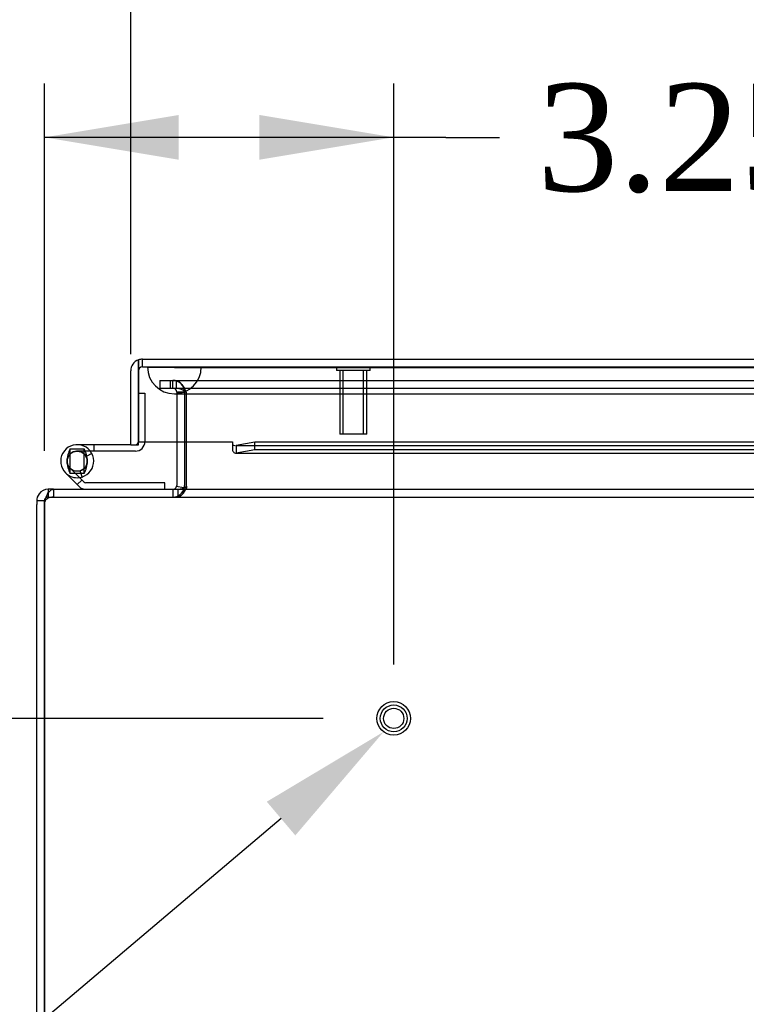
# Model space of a CAD drawing. Header units: inches. Extents: x 1 to 240, y -1 to 159.
# Tile 3 of 65: x 57.64 to 64.4, y 22.04 to 31.2. Entities that reach past the tile are written whole.
import ezdxf
from ezdxf import colors
from ezdxf.entities.mleader import LeaderData, LeaderLine
from ezdxf.enums import TextEntityAlignment as Align
from ezdxf.lldxf.tags import DXFTag
from ezdxf.math import Vec2, Vec3

# ---------------------------------------------------------------- set-up
doc = ezdxf.new("R2010")
doc.units = ezdxf.units.IN
doc.header["$MEASUREMENT"] = 0
for name, color, linetype in [('COM48573', 7, 'Continuous'), ('COM48603', 7, 'Continuous'), ('COM70220', 7, 'Continuous'), ('Default', 7, 'Continuous'), ('HNG10620-32B', 7, 'Continuous'), ('HNG10620-32C', 7, 'Continuous'), ('HNG10620-32P', 7, 'Continuous'), ('STD26258', 7, 'Continuous')]:
    doc.layers.add(name, color=color, linetype=linetype)
doc.styles.add('SEACAD_Times_New_Roman', font='times.ttf')
tags = doc.linetypes.add('HIDDEN2', pattern=[0.1875, 0.125, -0.0625]).pattern_tags.tags
tags[6:7] = [DXFTag(74, 4), DXFTag(75, 0), DXFTag(340, '0'), DXFTag(46, 0.0), DXFTag(50, 0.0), DXFTag(44, 0.0), DXFTag(45, 0.0)]
tags[4:5] = [DXFTag(74, 4), DXFTag(75, 0), DXFTag(340, '0'), DXFTag(46, 0.0), DXFTag(50, 0.0), DXFTag(44, 0.0), DXFTag(45, 0.0)]
doc.dimstyles.new('HAMMOND_(STH_-_240x160)', dxfattribs={"dimtxt": 1, "dimasz": 1.25, "dimexe": 0.5, "dimexo": 0.5, "dimgap": 0.25, "dimtad": 0, "dimtih": 1, "dimtoh": 1, "dimlfac": 0.125, "dimzin": 0, "dimdsep": 46, "dimtxsty": 'SEACAD_Times_New_Roman', "dimblk1": '_SE_FILLED', "dimblk2": '_SE_FILLED', "dimsah": 1, "dimcen": 0.5, "dimadec": 0, "dimazin": 0, "dimtfac": 0.8, "dimtofl": 0, "dimtmove": 0, "dimatfit": 3, "dimfxl": 1, "dimtolj": 1, "dimtzin": 0, "dimarcsym": 0})

# ---------------------------------------------------------------- blocks, each defined once
blk = doc.blocks.new('SE8')
at = {"layer": 'COM48573', "color": 7, "linetype": 'HIDDEN2'}
for p, q in [((58.9464, 27.8451), (58.9464, 27.7731)), ((58.9464, 27.8451), (59.0232, 27.8451)), ((58.9464, 27.7731), (59.0232, 27.7731)), ((59.0232, 27.8451), (59.0431, 27.8451)), ((59.0232, 27.7731), (59.0431, 27.7731)), ((59.0431, 27.8451), (59.0881, 27.8451)), ((59.0431, 27.8451), (59.0431, 27.7731)), ((59.0431, 27.7731), (59.0881, 27.7731)), ((59.0684, 27.7731), (59.0684, 27.8451)), ((59.0881, 27.8451), (80.5146, 27.8451)), ((59.0881, 27.7731), (80.5146, 27.7731)), ((59.1015, 27.7731), (59.1015, 27.8451)), ((59.1044, 27.7371), (59.1044, 27.7351)), ((59.1044, 27.7371), (59.1764, 27.7371)), ((59.1044, 27.7351), (59.1044, 27.2751)), ((59.1764, 27.7351), (59.1044, 27.7351)), ((59.1764, 27.7371), (59.1764, 27.7351)), ((59.1764, 27.7351), (59.1764, 27.2751)), ((59.1945, 27.7351), (59.1925, 27.7371)), ((59.1945, 27.2751), (59.1945, 27.7351)), ((59.1684, 26.8472), (59.1741, 26.846)), ((59.1945, 26.8607), (59.1945, 26.846)), ((57.9094, 26.798), (57.9094, 26.7601)), ((57.9094, 26.7601), (57.9564, 26.7601)), ((57.9564, 26.8321), (57.9564, 26.7601)), ((57.9564, 26.7601), (81.6464, 26.7601)), ((59.0684, 26.8321), (59.0684, 26.7601)), ((59.1154, 26.8321), (59.1154, 26.7601))]:
    blk.add_line(p, q, dxfattribs=at)
at = {"layer": 'COM48573', "color": 7, "linetype": 'Continuous'}
for p, q in [((59.1044, 27.2751), (59.1044, 26.8681)), ((59.1764, 27.2751), (59.1764, 26.8681)), ((59.1945, 26.8681), (59.1945, 27.2751)), ((59.1036, 26.8607), (59.1684, 26.8472)), ((59.1945, 26.8607), (59.1945, 26.8681)), ((57.9564, 26.8321), (57.9094, 26.8321)), ((57.9094, 26.8321), (57.9094, 26.798)), ((57.9564, 26.8321), (68.7303, 26.8321)), ((57.8734, 26.7241), (57.8014, 26.7241)), ((57.8014, 26.7241), (57.8014, 26.6908)), ((57.8014, 18.9401), (57.8014, 26.6908)), ((57.8734, 26.6908), (57.8734, 26.7241)), ((57.8734, 18.9401), (57.8734, 26.6908)), ((57.8735, 26.6908), (57.8735, 18.9401))]:
    blk.add_line(p, q, dxfattribs=at)
at = {"layer": 'COM48573', "color": 7, "linetype": 'HIDDEN2'}
for centre, radius, start, end in [((59.0684, 27.7371), 0.108, 0, 90), ((59.0684, 27.7371), 0.036, 0, 90), ((57.9094, 26.7241), 0.036, 89.99999, 143.00948), ((57.9596, 26.6409), 0.1193, 91.51423, 118.42774), ((59.0684, 26.8681), 0.108, 270, 348.18038), ((57.926, 26.6968), 0.0541, 115.35643, 149.77248)]:
    blk.add_arc(centre, radius, start, end, dxfattribs=at)
at = {"layer": 'COM48573', "color": 7, "linetype": 'Continuous'}
for centre, radius, start, end in [((59.0684, 26.8681), 0.036, 270.00007, 348.18031), ((59.0684, 26.8681), 0.036, 348.18038, 0), ((59.1056, 26.9828), 0.1511, 273.73572, 306.06054), ((59.0684, 26.8681), 0.108, 348.18038, 0), ((57.9094, 26.7241), 0.108, 143.00937, 180.00002), ((57.9094, 26.7241), 0.108, 90.00002, 143.00944), ((58.0549, 26.6971), 0.1777, 148.83744, 171.26594), ((57.9094, 26.7241), 0.036, 143.00938, 180.00002), ((57.9735, 26.6908), 0.1, 160.55433, 180)]:
    blk.add_arc(centre, radius, start, end, dxfattribs=at)
at = {"layer": 'COM48573', "color": 7, "linetype": 'HIDDEN2'}
for points, knots in [([(59.1015, 27.8451), (59.1091, 27.8451), (59.1167, 27.8423), (59.1318, 27.8315), (59.1394, 27.8235), (59.1546, 27.8035), (59.1622, 27.7915), (59.1774, 27.7654), (59.185, 27.7512), (59.1925, 27.7371)], [0, 0, 0, 0, 0.25, 0.25, 0.5, 0.5, 0.75, 0.75, 1, 1, 1, 1]), ([(59.1015, 27.7731), (59.1167, 27.7731), (59.1318, 27.7692), (59.1622, 27.7559), (59.1774, 27.7465), (59.1925, 27.7371)], [0, 0, 0, 0, 0.5, 0.5, 1, 1, 1, 1]), ([(57.9564, 26.8321), (57.9475, 26.8321), (57.9385, 26.8282), (57.9207, 26.8133), (57.9117, 26.8024), (57.9028, 26.7891)], [0, 0, 0, 0, 0.5, 0.5, 1, 1, 1, 1]), ([(59.1945, 26.846), (59.1879, 26.834), (59.1813, 26.8224), (59.1681, 26.8014), (59.1615, 26.792), (59.1484, 26.7765), (59.1418, 26.7704), (59.1286, 26.7622), (59.122, 26.7601), (59.1154, 26.7601)], [0, 0, 0, 0, 0.25, 0.25, 0.5, 0.5, 0.75, 0.75, 1, 1, 1, 1]), ([(59.1154, 26.7601), (59.122, 26.7601), (59.1286, 26.7622), (59.1418, 26.7704), (59.1484, 26.7765), (59.1615, 26.792), (59.1681, 26.8014), (59.1813, 26.8224), (59.1879, 26.834), (59.1945, 26.846)], [0, 0, 0, 0, 0.25, 0.25, 0.5, 0.5, 0.75, 0.75, 1, 1, 1, 1])]:
    blk.add_open_spline(points, degree=3, knots=knots, dxfattribs=at)
at = {"layer": 'COM48573', "color": 7, "linetype": 'Continuous'}
blk.add_open_spline([(57.9028, 26.7891), (57.9117, 26.8024), (57.9207, 26.8133), (57.9385, 26.8282), (57.9475, 26.8321), (57.9564, 26.8321)], degree=3, knots=[0, 0, 0, 0, 0.5, 0.5, 1, 1, 1, 1], dxfattribs=at)
at = {"layer": 'COM48603', "color": 7, "linetype": 'Continuous'}
for p, q in [((58.7844, 28.0421), (80.7564, 28.0421)), ((58.7484, 28.0359), (58.7484, 27.9341)), ((58.7485, 27.9341), (58.7485, 28.0359)), ((58.6764, 27.2471), (58.6764, 27.9341)), ((58.7484, 27.2471), (58.7484, 27.9341)), ((58.7485, 27.9341), (58.7485, 27.2751)), ((58.6764, 27.2471), (58.7484, 27.2471)), ((58.7485, 27.2751), (59.6235, 27.2751)), ((59.6235, 27.2751), (59.6235, 27.2475)), ((59.6235, 27.2475), (59.6235, 27.1924)), ((59.8316, 27.2696), (59.6589, 27.2396)), ((59.6589, 27.2396), (59.6589, 27.1687)), ((59.8316, 27.1987), (59.8316, 27.2696)), ((69.2126, 27.2696), (59.8316, 27.2696)), ((59.6518, 27.1671), (69.2126, 27.1671)), ((59.8316, 27.1987), (59.6589, 27.1687)), ((69.2126, 27.1987), (59.8316, 27.1987))]:
    blk.add_line(p, q, dxfattribs=at)
at = {"layer": 'COM48603', "color": 7, "linetype": 'HIDDEN2'}
for p, q in [((58.7844, 27.9701), (58.7844, 28.0421)), ((58.7844, 27.9701), (80.7564, 27.9701)), ((59.6518, 27.2391), (79.8889, 27.2391))]:
    blk.add_line(p, q, dxfattribs=at)
at = {"layer": 'COM48603', "color": 7, "linetype": 'Continuous'}
for centre, radius, start, end in [((58.7844, 27.9341), 0.108, 90, 109.47122), ((58.7844, 27.9341), 0.108, 109.47122, 180), ((59.6521, 27.2926), 0.0534, 237.5781, 261.6598), ((59.6521, 27.2926), 0.0534, 269.76642, 277.37347)]:
    blk.add_arc(centre, radius, start, end, dxfattribs=at)
at = {"layer": 'COM48603', "color": 7, "linetype": 'HIDDEN2'}
blk.add_arc((58.7844, 27.9341), 0.036, 90, 180, dxfattribs=at)
at = {"layer": 'COM48603', "color": 7, "linetype": 'Continuous'}
blk.add_ellipse((58.7844, 27.9341), major_axis=(0, -0.108), ratio=0.997813, start_param=3.141593, end_param=3.48143, dxfattribs=at)
at = {"layer": 'COM48603', "color": 7, "linetype": 'HIDDEN2'}
blk.add_ellipse((58.7844, 27.9341), major_axis=(0, -0.036), ratio=0.997813, start_param=3.141593, end_param=4.712389, dxfattribs=at)
at = {"layer": 'COM48603', "color": 7, "linetype": 'Continuous'}
blk.add_open_spline([(59.6235, 27.1924), (59.6294, 27.1823), (59.6353, 27.1748), (59.6471, 27.1667), (59.653, 27.166), (59.6589, 27.1687)], degree=3, knots=[0, 0, 0, 0, 0.5, 0.5, 1, 1, 1, 1], dxfattribs=at)
at = {"layer": 'COM70220', "color": 7, "linetype": 'HIDDEN2'}
for p, q in [((58.8334, 27.9691), (59.3324, 27.9691)), ((58.8334, 27.9681), (58.8334, 27.9691)), ((58.8334, 27.9681), (59.3324, 27.9681)), ((59.0824, 27.9661), (58.8334, 27.9681)), ((59.3314, 27.9681), (59.0824, 27.9661)), ((59.0824, 27.9661), (59.3324, 27.9661)), ((59.3314, 27.9691), (59.3314, 27.9681)), ((59.3324, 27.9691), (80.2704, 27.9691)), ((59.3324, 27.9681), (80.2704, 27.9681)), ((59.3324, 27.9661), (80.2704, 27.9661)), ((59.0824, 27.7201), (59.3324, 27.7201)), ((59.3324, 27.7201), (80.2704, 27.7201))]:
    blk.add_line(p, q, dxfattribs=at)
blk.add_arc((59.0824, 27.9701), 0.25, 180, 0, dxfattribs=at)
at = {"layer": 'HNG10620-32B', "color": 7, "linetype": 'Continuous'}
for p, q in [((58.1961, 26.8582), (58.0697, 26.9846)), ((58.2386, 26.9006), (58.1121, 27.0271)), ((58.2238, 26.9465), (58.2061, 27.0038)), ((58.9944, 26.8921), (58.2591, 26.8921)), ((58.9944, 26.8321), (58.9944, 26.8921))]:
    blk.add_line(p, q, dxfattribs=at)
at = {"layer": 'HNG10620-32B', "color": 7, "linetype": 'HIDDEN2'}
blk.add_line((58.1784, 26.8759), (58.2208, 26.9183), dxfattribs=at)
at = {"layer": 'HNG10620-32B', "color": 7, "linetype": 'Continuous'}
for centre, radius, start, end in [((58.1784, 27.0933), 0.1538, 287.18186, 225), ((58.1784, 27.0933), 0.0938, 287.18186, 225), ((58.2591, 26.9211), 0.089, 225, 270), ((58.2591, 26.9211), 0.029, 225, 270)]:
    blk.add_arc(centre, radius, start, end, dxfattribs=at)
at = {"layer": 'HNG10620-32C', "color": 7, "linetype": 'Continuous'}
for p, q in [((58.7484, 27.7271), (58.7485, 27.7271)), ((58.3321, 27.2471), (58.1784, 27.2471)), ((58.6764, 27.2471), (58.3321, 27.2471)), ((58.3321, 27.2471), (58.3321, 27.1871)), ((58.3321, 27.1871), (58.3002, 27.1871)), ((58.7194, 27.1871), (58.3321, 27.1871))]:
    blk.add_line(p, q, dxfattribs=at)
at = {"layer": 'HNG10620-32C', "color": 7, "linetype": 'HIDDEN2'}
for p, q in [((58.7485, 27.7271), (58.8084, 27.7271)), ((58.8084, 27.7271), (58.8084, 27.2761)), ((58.3002, 27.1871), (58.1784, 27.1871)), ((58.3144, 27.1651), (58.2613, 27.1371))]:
    blk.add_line(p, q, dxfattribs=at)
at = {"layer": 'HNG10620-32C', "color": 7, "linetype": 'Continuous'}
for centre, radius, start, end in [((58.7194, 27.2761), 0.089, 270, 0), ((58.1784, 27.0933), 0.1537, 277.42813, 287.18186)]:
    blk.add_arc(centre, radius, start, end, dxfattribs=at)
at = {"layer": 'HNG10620-32C', "color": 7, "linetype": 'HIDDEN2'}
for centre, radius, start, end in [((58.7194, 27.2761), 0.029, 270, 0), ((58.1784, 27.0933), 0.1537, 225, 277.42813)]:
    blk.add_arc(centre, radius, start, end, dxfattribs=at)
at = {"layer": 'HNG10620-32P', "color": 7, "linetype": 'HIDDEN2'}
for p, q in [((58.1134, 27.2083), (58.2434, 27.2083)), ((58.1134, 26.9783), (58.1134, 27.2083)), ((58.2434, 26.9783), (58.2434, 27.2083)), ((58.2434, 26.9783), (58.1134, 26.9783))]:
    blk.add_line(p, q, dxfattribs=at)
at = {"layer": 'HNG10620-32P', "color": 7, "linetype": 'Continuous'}
blk.add_circle((58.1784, 27.0933), 0.0938, dxfattribs=at)
at = {"layer": 'HNG10620-32P', "color": 7, "linetype": 'HIDDEN2'}
for centre, start, end in [((58.3468, 27.0889), 152.89956, 179.02779), ((58.0099, 27.0889), 0.97379, 27.09936), ((58.3468, 27.0978), 180.9739, 207.09883), ((58.01, 27.0978), 332.89945, 359.02782)]:
    blk.add_arc(centre, 0.2622, start, end, dxfattribs=at)
at = {"layer": 'STD26258', "color": 7, "linetype": 'HIDDEN2'}
for p, q in [((60.5921, 27.9701), (60.5921, 27.9388)), ((60.9046, 27.9388), (60.9046, 27.9701)), ((60.9046, 27.9388), (60.5921, 27.9388)), ((60.6234, 27.9388), (60.6234, 27.3451)), ((60.654, 27.3451), (60.654, 27.9388)), ((60.8427, 27.3451), (60.8427, 27.9388)), ((60.8734, 27.3451), (60.8734, 27.9388)), ((60.8734, 27.3451), (60.6234, 27.3451))]:
    blk.add_line(p, q, dxfattribs=at)
for radius in [0.1562, 0.125, 0.0944]:
    blk.add_circle((61.1234, 24.7001), radius, dxfattribs=at)
blk = doc.blocks.new('DMBLK2354')
at = {"layer": 'Default', "linetype": 'Continuous'}
for points in [[(53.3658, 28.0101), (53.5741, 26.7601), (53.7824, 28.0101)], [(53.3658, 23.4501), (53.7824, 23.4501), (53.5741, 24.7001)]]:
    blk.add_hatch(color=7, dxfattribs=at).paths.add_polyline_path(points)
at = {"layer": 'Default', "color": 7, "linetype": 'Continuous'}
for p, q in [((53.5741, 29.2601), (53.5741, 26.7601)), ((57.4564, 26.7601), (53.0741, 26.7601)), ((60.4671, 24.7001), (53.0741, 24.7001)), ((53.5741, 24.7001), (53.5741, 22.2001))]:
    blk.add_line(p, q, dxfattribs=at)
at = {"layer": 'Default', "color": 7, "linetype": 'Continuous', "style": 'SEACAD_Times_New_Roman'}
for s, p in [('I/S', (54.3862, 26.2301)), ('2.06', (51.0322, 26.2301))]:
    blk.add_text(s, height=1, dxfattribs=at).set_placement(p, align=Align.TOP_LEFT)
blk = doc.blocks.new('_SE_FILLED')
at = {"color": 0}
blk.add_line((0, 0), (-1, 0), dxfattribs=at)
blk.add_solid([(0, 0), (-1, -0.1665), (-1, 0.1665), (0, 0)], dxfattribs=at)
blk = doc.blocks.new('DMBLK2355')
at = {"layer": 'Default', "linetype": 'Continuous'}
for points in [[(59.1235, 30.3154), (57.8735, 30.1071), (59.1235, 29.8987)], [(59.8734, 30.3154), (59.8734, 29.8987), (61.1234, 30.1071)]]:
    blk.add_hatch(color=7, dxfattribs=at).paths.add_polyline_path(points)
at = {"layer": 'Default', "color": 7, "linetype": 'Continuous'}
for p, q in [((57.8735, 27.1908), (57.8735, 30.6071)), ((61.1234, 25.2001), (61.1234, 30.6071)), ((61.608, 30.1071), (57.8735, 30.1071)), ((61.608, 30.1071), (62.108, 30.1071))]:
    blk.add_line(p, q, dxfattribs=at)
at = {"layer": 'Default', "color": 7, "linetype": 'Continuous', "style": 'SEACAD_Times_New_Roman'}
for s, p in [('3.25', (62.458, 30.6071)), ('I/S', (65.8121, 30.6071))]:
    blk.add_text(s, height=1, dxfattribs=at).set_placement(p, align=Align.TOP_LEFT)
blk = doc.blocks.new('DMBLK2356')
at = {"layer": 'Default', "linetype": 'Continuous'}
for points in [[(59.9264, 34.8886), (58.6764, 34.6803), (59.9264, 34.4719)], [(79.6144, 34.8886), (79.6144, 34.4719), (80.8644, 34.6803)]]:
    blk.add_hatch(color=7, dxfattribs=at).paths.add_polyline_path(points)
at = {"layer": 'Default', "color": 7, "linetype": 'Continuous'}
for p, q in [((58.6764, 28.0906), (58.6764, 35.1803)), ((80.8644, 28.4341), (80.8644, 35.1803)), ((67.3232, 34.6803), (58.6764, 34.6803)), ((80.8644, 34.6803), (72.2175, 34.6803))]:
    blk.add_line(p, q, dxfattribs=at)
at = {"layer": 'Default', "color": 7, "linetype": 'Continuous', "style": 'SEACAD_Times_New_Roman'}
for s, p in [('22.19', (68.0642, 35.1803)), ('DOOR', (67.6732, 33.6803))]:
    blk.add_text(s, height=1, dxfattribs=at).set_placement(p, align=Align.TOP_LEFT)

msp = doc.modelspace()

# ---------------------------------------------------------------- block references
at = {"layer": 'Default'}
msp.add_blockref('SE8', (0, 0), dxfattribs=at)

# ---------------------------------------------------------------- dimensions: what is measured, and where the dimension line sits
at = {"layer": 'Default', "color": 7, "linetype": 'Continuous'}
for base, p1, p2, text, override, picture, middle in [((58.6764, 34.6803), (80.8644, 27.9341), (58.6764, 27.5906), '\\A1;<>\\PDOOR', {"dimlfac": 1}, 'DMBLK2356', (69.7704, 34.6803)), ((57.8735, 30.1071), (61.1234, 24.7001), (57.8735, 26.6908), '\\A1;<> I/S', {"dimlfac": 1, "dimtmove": 1}, 'DMBLK2355', (62.108, 30.1071))]:
    dim = msp.add_linear_dim(base=base, p1=p1, p2=p2, text=text, dimstyle='HAMMOND_(STH_-_240x160)', override=override, dxfattribs=at)
    dim.commit()
    dim.dimension.update_dxf_attribs({"geometry": picture, "text_midpoint": middle, "dimtype": 160})
dim = msp.add_linear_dim(base=(53.5741, 24.7001), p1=(57.9564, 26.7601), p2=(60.9671, 24.7001), angle=90, text='\\A1;<> I/S', dimstyle='HAMMOND_(STH_-_240x160)', override={"dimlfac": 1}, dxfattribs=at)
dim.commit()
dim.dimension.update_dxf_attribs({"geometry": 'DMBLK2354', "text_midpoint": (53.5741, 25.7301), "dimtype": 160})

# ---------------------------------------------------------------- leaders
ml = msp.add_multileader_mtext('Standard', dxfattribs=at)
ml.set_content('{\\pxsm0.9;\\fTimes New Roman|b0||i0||c0|p34;\\W1.;GROUND STUD\\PBODY\\P}', color=7)
ml.set_leader_properties()
ml.build(insert=Vec2(0, 0))
ml.multileader.update_dxf_attribs({"dogleg_length": 0, "arrow_head_size": 1.25})
ctx = ml.context
ctx.base_point, ctx.char_height, ctx.arrow_head_size, ctx.landing_gap_size = Vec3(45.4435, 20.1847), 1, 1.25, 0.35
ctx.text_align_type = 1
notes = []
notes.append((ctx, [(0, (1, 1, 0), (56.324, 20.5947), (-1, 0), 0, [(0, [(61.0295, 24.5752)], 0, [])])]))
ctx.mtext.insert, ctx.mtext.alignment = Vec3(50.7538, 21.1057), 2
for ctx, leaders in notes:
    for number, flags, end, landing, length, lines in leaders:
        leader = LeaderData()
        leader.index, (leader.has_last_leader_line, leader.has_dogleg_vector, leader.attachment_direction) = number, flags
        leader.last_leader_point, leader.dogleg_vector, leader.dogleg_length = Vec3(end), Vec3(landing), length
        for number, points, colour, breaks in lines:
            line = LeaderLine()
            line.index, line.vertices, line.color, line.breaks = number, Vec3.list(points), colors.encode_raw_color(colour), breaks
            leader.lines.append(line)
        ctx.leaders.append(leader)

doc.saveas('drawing.dxf')
